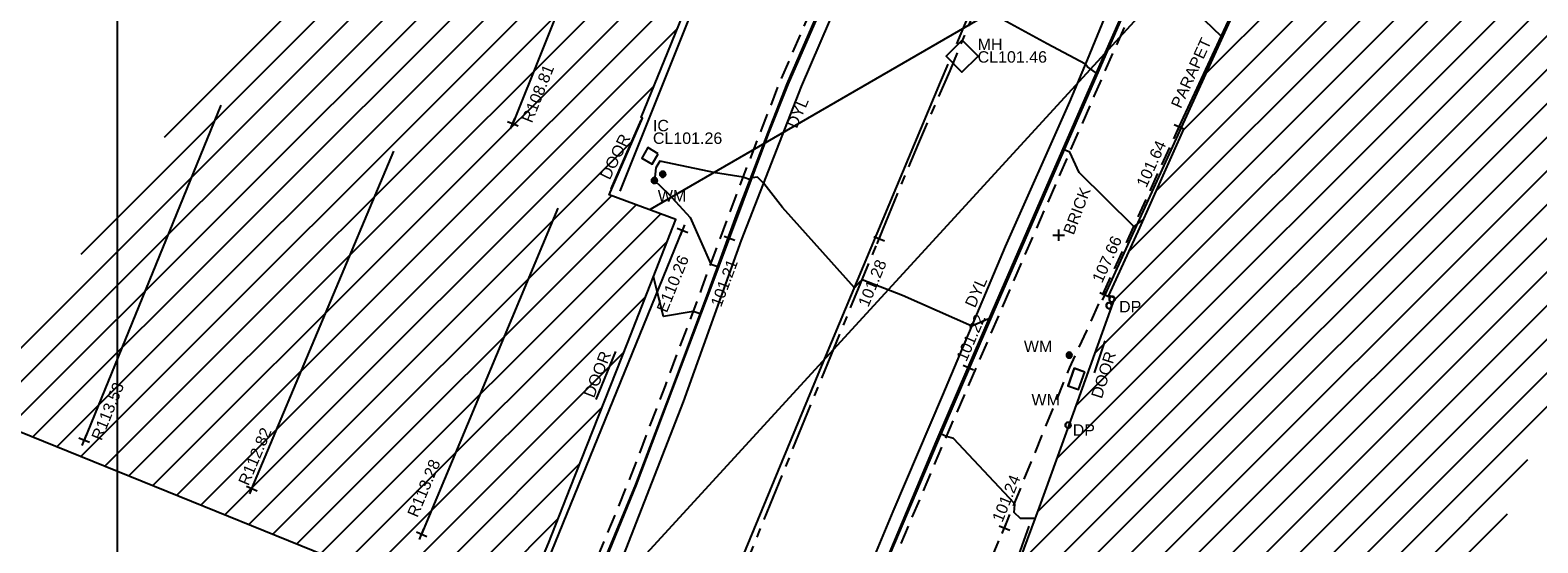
# Model space of a CAD drawing. Extents: x 635157 to 635442, y 694407 to 694910.
# Tile 34 of 103: x 635217 to 635257, y 694567 to 694581. Entities that reach past the tile are written whole.
import ezdxf

# ---------------------------------------------------------------- set-up
doc = ezdxf.new("R2010")
doc.units = 0
doc.header["$MEASUREMENT"] = 0
doc.linetypes.add('CENTER', pattern=[2, 1.25, -0.25, 0.25, -0.25])
doc.linetypes.add('DASHED', pattern=[0.75, 0.5, -0.25])
doc.layers.get('0').update_dxf_attribs({"color": 12, "linetype": 'CONTINUOUS'})
for name, color, linetype in [('BUILDING', 5, 'CONTINUOUS'), ('CHANGE_OF_SURFACE', 7, 'DASHED'), ('CHANGE_OF_SURFACE_LVL', 7, 'CONTINUOUS'), ('CONTOURS_MINOR', 132, 'CONTINUOUS'), ('DOOR', 7, 'CONTINUOUS'), ('DOOR_TXT', 7, 'CONTINUOUS'), ('DOWNPIPE', 151, 'CONTINUOUS'), ('DOWNPIPE_TXT', 151, 'CONTINUOUS'), ('EAVE', 3, 'CONTINUOUS'), ('EAVE_LVL', 3, 'CONTINUOUS'), ('HATCHING', 4, 'CONTINUOUS'), ('INSPECTION_COVER', 12, 'CONTINUOUS'), ('INSPECTION_COVER_RMK', 12, 'CONTINUOUS'), ('KERB_BOTTOM', 172, 'CONTINUOUS'), ('KERB_BOTTOM_LVL', 172, 'CONTINUOUS'), ('KERB_TOP', 2, 'CONTINUOUS'), ('LAYOUTS', 9, 'CONTINUOUS'), ('MANHOLES', 12, 'CONTINUOUS'), ('MANHOLES_RMK', 12, 'CONTINUOUS'), ('MARKINGS_DOUBLE_YELLOW', 9, 'CONTINUOUS'), ('MARKINGS_DOUBLE_YELLOW_TXT', 9, 'CONTINUOUS'), ('MARKINGS_WHITE_LINE', 9, 'CONTINUOUS'), ('OVERHEAD_ELECTRIC', 1, 'OH_ELEC'), ('RIDGE', 6, 'CONTINUOUS'), ('RIDGE_LVL', 6, 'CONTINUOUS'), ('ROAD_CROWNLINE', 212, 'CENTER'), ('ROAD_CROWNLINE_LVL', 212, 'CONTINUOUS'), ('ROOF_PARAPET', 7, 'CONTINUOUS'), ('ROOF_PARAPET_LVL', 7, 'CONTINUOUS'), ('ROOF_PARAPET_TXT', 7, 'CONTINUOUS'), ('TEXT', 7, 'CONTINUOUS'), ('TEXT_TXT', 7, 'CONTINUOUS'), ('WATER_METER', 5, 'CONTINUOUS'), ('WATER_METER_TXT', 5, 'CONTINUOUS')]:
    doc.layers.add(name, color=color, linetype=linetype)
doc.styles.add('Arial', font='arial.ttf')
doc.linetypes.add('OH_ELEC', pattern='A,4,-0.4,["OE",Arial,S=0.36,R=0,X=0,Y=-0.18],-1.2', length=5.6)

# ---------------------------------------------------------------- blocks, each defined once
blk = doc.blocks.new('MH_CIR2')
at = {"color": 0, "linetype": 'ByBlock', "flags": 128}
for points in [[(0.5, 0), (0.475, 0.154), (0.404, 0.293), (0.293, 0.404), (0.154, 0.475), (0, 0.5), (-0.154, 0.475), (-0.293, 0.404), (-0.404, 0.293), (-0.475, 0.154), (-0.5, 0), (-0.475, -0.154), (-0.404, -0.293), (-0.293, -0.404), (-0.154, -0.475), (0, -0.5), (0.154, -0.475), (0.293, -0.404), (0.404, -0.293), (0.475, -0.154)], [(-0.499, -0.033), (0.033, 0.499)], [(-0.496, 0.06), (-0.06, 0.496)], [(-0.488, -0.111), (0.111, 0.488)], [(-0.467, -0.18), (0.18, 0.467)], [(-0.467, 0.179), (-0.179, 0.467)], [(-0.438, -0.241), (0.241, 0.438)], [(-0.403, -0.296), (0.296, 0.403)], [(-0.362, -0.345), (0.345, 0.362)], [(-0.315, -0.388), (0.388, 0.315)], [(-0.263, -0.425), (0.425, 0.263)], [(-0.204, -0.456), (0.456, 0.204)], [(-0.138, -0.48), (0.48, 0.138)], [(-0.064, -0.496), (0.496, 0.064)], [(0.5, 0), (0.475, -0.154)], [(0.022, -0.5), (0.5, -0.022)], [(0.128, -0.483), (0.483, -0.128)], [(0.305, -0.396), (0.396, -0.305)]]:
    blk.add_lwpolyline(points, dxfattribs=at)
blk = doc.blocks.new('MH_SQR1')
at = {"color": 0, "linetype": 'ByBlock', "flags": 128}
for points in [[(-0.5, -0.5), (-0.5, 0.5), (0.5, 0.5), (0.5, -0.5)], [(-0.495, -0.495), (-0.495, 0.495), (0.495, 0.495), (0.495, -0.495)], [(-0.49, -0.49), (-0.49, 0.49), (0.49, 0.49), (0.49, -0.49)], [(-0.5, -0.5), (0.5, -0.5)], [(-0.495, -0.495), (0.495, -0.495)], [(-0.49, -0.49), (0.49, -0.49)]]:
    blk.add_lwpolyline(points, dxfattribs=at)
blk = doc.blocks.new('MH_CIR1')
at = {"color": 0, "linetype": 'ByBlock', "flags": 128}
for points in [[(0.5, 0), (0.475, 0.154), (0.404, 0.293), (0.293, 0.404), (0.154, 0.475), (0, 0.5), (-0.154, 0.475), (-0.293, 0.404), (-0.404, 0.293), (-0.475, 0.154), (-0.5, 0), (-0.475, -0.154), (-0.404, -0.293), (-0.293, -0.404), (-0.154, -0.475), (0, -0.5), (0.154, -0.475), (0.293, -0.404), (0.404, -0.293), (0.475, -0.154)], [(0.49, 0), (0.466, 0.151), (0.396, 0.288), (0.288, 0.396), (0.151, 0.466), (0, 0.49), (-0.151, 0.466), (-0.288, 0.396), (-0.396, 0.288), (-0.466, 0.151), (-0.49, 0), (-0.466, -0.151), (-0.396, -0.288), (-0.288, -0.396), (-0.151, -0.466), (0, -0.49), (0.151, -0.466), (0.288, -0.396), (0.396, -0.288), (0.466, -0.151)], [(0.471, 0), (0.448, 0.145), (0.381, 0.276), (0.276, 0.381), (0.145, 0.448), (0, 0.471), (-0.145, 0.448), (-0.276, 0.381), (-0.381, 0.276), (-0.448, 0.145), (-0.471, 0), (-0.448, -0.145), (-0.381, -0.276), (-0.276, -0.381), (-0.145, -0.448), (0, -0.471), (0.145, -0.448), (0.276, -0.381), (0.381, -0.276), (0.448, -0.145)], [(0.471, 0), (0.448, -0.145)], [(0.49, 0), (0.466, -0.151)], [(0.5, 0), (0.475, -0.154)]]:
    blk.add_lwpolyline(points, dxfattribs=at)
blk = doc.blocks.new('SPOT')
at = {"color": 0, "linetype": 'ByBlock', "flags": 128}
for points in [[(-0.5, 0), (0.5, 0)], [(0, 0.5), (0, -0.5)]]:
    blk.add_lwpolyline(points, dxfattribs=at)

msp = doc.modelspace()

# ---------------------------------------------------------------- hatches: boundary and pattern name
at = {"layer": 'HATCHING'}
h = msp.add_hatch(dxfattribs=at)
h.set_pattern_fill('ANSI31', color=256, scale=5)
h.paths.add_polyline_path([(635260.896, 694581.354), (635271.301, 694591.065), (635302.17, 694594.765), (635349.044, 694556.282), (635353.774, 694561.666), (635353.181, 694562.179), (635353.055, 694562.037), (635351.178, 694563.755), (635351.308, 694563.906), (635351.141, 694564.051), (635351.119, 694564.026), (635350.843, 694564.274), (635350.862, 694564.294), (635350.686, 694564.453), (635350.533, 694564.296), (635349.664, 694565.097), (635349.71, 694565.154), (635347.832, 694566.742), (635347.894, 694566.828), (635347.718, 694566.973), (635347.707, 694566.961), (635346.72, 694567.821), (635346.732, 694567.838), (635346.558, 694567.99), (635346.546, 694567.975), (635345.859, 694568.571), (635345.865, 694568.583), (635345.698, 694568.727), (635345.688, 694568.715), (635344.083, 694570.124), (635344.099, 694570.146), (635343.918, 694570.294), (635343.798, 694570.159), (635343.063, 694570.784), (635343.185, 694570.943), (635342.999, 694571.098), (635342.982, 694571.081), (635342.693, 694571.338), (635342.705, 694571.348), (635342.521, 694571.507), (635342.418, 694571.399), (635341.445, 694572.255), (635341.534, 694572.365), (635341.47, 694572.411), (635341.455, 694572.387), (635340.578, 694573.191), (635339.399, 694574.235), (635338.84, 694574.706), (635338.028, 694573.821), (635337.712, 694574.119), (635337.6, 694574.019), (635335.874, 694575.784), (635335.936, 694575.841), (635335.085, 694576.725), (635334.129, 694577.654), (635333.916, 694577.86), (635333.928, 694577.875), (635333.617, 694578.184), (635333.563, 694578.139), (635332.016, 694579.701), (635330.59, 694581.108), (635329.975, 694581.705), (635329.198, 694582.551), (635328.055, 694583.661), (635326.6, 694585.113), (635325.119, 694586.549), (635322.835, 694588.781), (635321.641, 694589.943), (635321.587, 694589.924), (635320.899, 694590.603), (635320.931, 694590.661), (635320.077, 694591.49), (635318.84, 694592.759), (635317.992, 694591.945), (635315.632, 694594.419), (635315.7, 694594.487), (635315.499, 694594.72), (635315.418, 694594.651), (635314.164, 694595.953), (635313.759, 694596.331), (635313.805, 694596.375), (635313.029, 694597.193), (635313.087, 694597.254), (635312.906, 694597.451), (635312.794, 694597.369), (635312.012, 694598.213), (635311.038, 694599.21), (635309.335, 694600.978), (635307.47, 694602.911), (635304.955, 694605.524), (635303.752, 694606.799), (635302.484, 694605.988), (635300.455, 694604.654), (635298.629, 694603.434), (635298.438, 694603.818), (635298.325, 694603.814), (635298.327, 694603.847), (635298.083, 694603.826), (635298.087, 694603.776), (635296.479, 694603.652), (635293.791, 694603.475), (635293.781, 694603.537), (635293.565, 694603.519), (635293.563, 694603.456), (635293.45, 694603.451), (635293.447, 694603.485), (635293.107, 694603.455), (635292.457, 694603.402), (635292.456, 694603.306), (635290.989, 694603.213), (635289.262, 694603.112), (635287.612, 694602.948), (635287.604, 694603.252), (635287.416, 694603.223), (635287.256, 694603.269), (635281.306, 694602.227), (635281.338, 694602.064), (635280.227, 694601.865), (635280.217, 694601.904), (635279.242, 694601.735), (635279.244, 694601.683), (635278.789, 694601.62), (635278.769, 694601.715), (635278.257, 694601.629), (635278.298, 694601.375), (635277.296, 694601.174), (635277.281, 694601.244), (635274.164, 694600.654), (635274.126, 694600.831), (635273.595, 694600.745), (635273.612, 694600.622), (635272.842, 694600.47), (635272.813, 694600.568), (635272.69, 694600.549), (635272.676, 694600.612), (635272.506, 694600.585), (635272.553, 694600.411), (635271.624, 694600.26), (635271.597, 694600.409), (635271.438, 694600.384), (635271.46, 694600.264), (635269.72, 694599.945), (635269.695, 694600.056), (635269.536, 694600.046), (635269.541, 694600.005), (635269.265, 694599.968), (635269.261, 694599.967), (635269.144, 694599.95), (635269.122, 694599.987), (635268.658, 694599.882), (635267.659, 694599.738), (635266.935, 694599.607), (635266.712, 694599.546), (635265.842, 694599.272), (635265.403, 694599.095), (635264.859, 694598.857), (635264.136, 694598.433), (635263.654, 694598.103), (635262.693, 694597.37), (635261.849, 694596.651), (635259.968, 694594.782), (635259.541, 694594.369), (635258.504, 694593.222), (635256.117, 694590.796), (635253.887, 694588.515), (635252.136, 694586.755), (635250.468, 694585.014), (635250.565, 694584.943), (635249.029, 694581.573), (635248.94, 694581.578), (635248.779, 694581.392), (635247.257, 694578.117), (635247.377, 694578.059), (635246.22, 694575.47), (635245.413, 694573.695), (635245.572, 694573.625), (635244.602, 694570.924), (635243.592, 694568.147), (635242.992, 694566.524), (635240.926, 694560.703), (635239.925, 694557.907), (635245.673, 694555.119), (635244.622, 694553.171), (635249.369, 694550.738)])
h.paths.add_polyline_path([(635270.502, 694638.968), (635270.355, 694639.656), (635270.099, 694640.004), (635269.974, 694639.978), (635269.234, 694643.744), (635269.342, 694643.767), (635269.322, 694643.86), (635269.242, 694644.227), (635269.151, 694644.211), (635268.126, 694649.09), (635268.266, 694649.619), (635268.08, 694650.298), (635262.499, 694648.76), (635259.61, 694648.002), (635225.189, 694638.19), (635237.908, 694599.325), (635242.215, 694595.061), (635244.529, 694597.421), (635244.865, 694597.09), (635248.377, 694600.666), (635250.023, 694602.336), (635250.364, 694602.639), (635250.72, 694602.87), (635250.698, 694602.901), (635252.308, 694603.821), (635255.825, 694605.85), (635255.94, 694605.85), (635256.514, 694606.137), (635259.703, 694607.669), (635261.154, 694608.348), (635261.139, 694608.382), (635261.151, 694608.399), (635261.188, 694608.448), (635260.972, 694608.904), (635261.113, 694608.973), (635261.105, 694608.989), (635261.031, 694609.127), (635260.896, 694609.058), (635260.202, 694610.586), (635260.203, 694610.588), (635259.597, 694612.012), (635259.717, 694612.064), (635259.651, 694612.203), (635259.536, 694612.162), (635258.725, 694613.987), (635258.337, 694613.809), (635257.392, 694616.735), (635256.656, 694618.938), (635255.872, 694621.37), (635255.365, 694622.98), (635255.419, 694622.997), (635255.365, 694623.176), (635255.303, 694623.159), (635255.002, 694624.184), (635254.671, 694625.049), (635254.654, 694625.14), (635253.695, 694628.085), (635253.599, 694628.411), (635253.627, 694628.424), (635253.582, 694628.588), (635253.565, 694628.583), (635253.222, 694629.782), (635252.99, 694630.62), (635252.935, 694630.823), (635252.666, 694631.806), (635252.688, 694631.826), (635252.644, 694631.972), (635252.615, 694631.966), (635252.05, 694634.086), (635255.212, 694634.914), (635261.489, 694636.563), (635266.455, 694637.838)])
h.paths.add_polyline_path([(635338.032, 694573.749), (635339.246, 694572.538), (635339.571, 694572.863), (635338.357, 694574.074)], flags=24)
h.paths.add_polyline_path([(635338.362, 694574.085), (635339.705, 694573.019), (635339.99, 694573.379), (635338.647, 694574.445)], flags=24)
h.paths.add_polyline_path([(635296.307, 694603.056), (635297.717, 694603.14), (635297.689, 694603.605), (635296.279, 694603.521)], flags=24)
h.paths.add_polyline_path([(635346.194, 694563.401), (635347.496, 694562.25), (635347.8, 694562.594), (635346.499, 694563.745)], flags=24)
h.paths.add_polyline_path([(635337.06, 694571.164), (635338.372, 694570.023), (635338.673, 694570.37), (635337.362, 694571.51)], flags=24)
h.paths.add_polyline_path([(635322.848, 694583.779), (635324.088, 694582.561), (635324.41, 694582.889), (635323.171, 694584.107)], flags=24)
h.paths.add_polyline_path([(635313.707, 694592.249), (635314.942, 694591.031), (635315.259, 694591.352), (635314.024, 694592.571)], flags=24)
h.paths.add_polyline_path([(635310.682, 694595.119), (635311.842, 694593.825), (635312.185, 694594.132), (635311.025, 694595.425)], flags=24)
h.paths.add_polyline_path([(635301.949, 694604.142), (635303.164, 694602.9), (635303.493, 694603.222), (635302.277, 694604.463)], flags=24)
h.paths.add_polyline_path([(635288.728, 694599.403), (635290.452, 694599.62), (635290.394, 694600.076), (635288.67, 694599.858)], flags=24)
h.paths.add_polyline_path([(635275.157, 694596.947), (635276.867, 694597.257), (635276.785, 694597.709), (635275.075, 694597.399)], flags=24)
h.paths.add_polyline_path([(635263.764, 694594.411), (635265.448, 694594.838), (635265.335, 694595.284), (635263.651, 694594.857)], flags=24)
h.paths.add_polyline_path([(635253.188, 694583.417), (635254.398, 694584.664), (635254.068, 694584.984), (635252.858, 694583.737)], flags=24)
h.paths.add_polyline_path([(635314.826, 694591.686), (635317.056, 694591.686), (635317.056, 694592.151), (635314.826, 694592.151)], flags=24)
h.paths.add_polyline_path([(635312.651, 694593.851), (635314.881, 694593.851), (635314.881, 694594.316), (635312.651, 694594.316)], flags=24)
h.paths.add_polyline_path([(635313.667, 694592.579), (635315.918, 694592.579), (635315.918, 694593.039), (635313.667, 694593.039)], flags=24)
h.paths.add_polyline_path([(635337.042, 694573.36), (635337.774, 694573.36), (635337.774, 694573.81), (635337.042, 694573.81)], flags=24)
h.paths.add_polyline_path([(635318.31, 694591.806), (635319.042, 694591.806), (635319.042, 694592.256), (635318.31, 694592.256)], flags=24)
h.paths.add_polyline_path([(635309.965, 694598.888), (635310.697, 694598.888), (635310.697, 694599.338), (635309.965, 694599.338)], flags=24)
h.paths.add_polyline_path([(635310.527, 694598.751), (635311.516, 694597.742), (635311.848, 694598.068), (635310.859, 694599.077)], flags=24)
h.paths.add_polyline_path([(635312.237, 694597.067), (635313.167, 694596.003), (635313.517, 694596.31), (635312.588, 694597.373)], flags=24)
h.paths.add_polyline_path([(635322.492, 694587.943), (635323.493, 694586.946), (635323.822, 694587.276), (635322.821, 694588.273)], flags=24)
h.paths.add_polyline_path([(635324.77, 694585.838), (635325.757, 694584.828), (635326.09, 694585.154), (635325.103, 694586.164)], flags=24)
h.paths.add_polyline_path([(635328.178, 694581.946), (635329.177, 694580.947), (635329.506, 694581.276), (635328.507, 694582.275)], flags=24)
h.paths.add_polyline_path([(635335.579, 694575.244), (635336.558, 694574.226), (635336.893, 694574.549), (635335.915, 694575.567)], flags=24)
h.paths.add_polyline_path([(635340.841, 694572.034), (635341.933, 694571.139), (635342.228, 694571.499), (635341.136, 694572.394)], flags=24)
h.paths.add_polyline_path([(635342.411, 694570.715), (635343.434, 694569.74), (635343.755, 694570.077), (635342.733, 694571.052)], flags=24)
h.paths.add_polyline_path([(635349.001, 694564.982), (635350.059, 694564.047), (635350.367, 694564.396), (635349.309, 694565.331)], flags=24)
h.paths.add_polyline_path([(635351.233, 694562.997), (635352.267, 694562.034), (635352.584, 694562.375), (635351.55, 694563.338)], flags=24)
h.paths.add_polyline_path([(635319.575, 694590.969), (635320.591, 694589.988), (635320.914, 694590.323), (635319.898, 694591.304)], flags=24)
h.paths.add_polyline_path([(635276.935, 694600.547), (635278.327, 694600.787), (635278.247, 694601.246), (635276.855, 694601.006)], flags=24)
h.paths.add_polyline_path([(635271.242, 694599.626), (635272.638, 694599.84), (635272.567, 694600.3), (635271.171, 694600.086)], flags=24)
h.paths.add_polyline_path([(635293.625, 694602.811), (635295.035, 694602.888), (635295.01, 694603.353), (635293.599, 694603.276)], flags=24)
h.paths.add_polyline_path([(635298.296, 694602.545), (635300.059, 694602.545), (635300.059, 694603.011), (635298.296, 694603.011)], flags=24)
h.paths.add_polyline_path([(635298.298, 694602.883), (635299.03, 694602.883), (635299.03, 694603.333), (635298.298, 694603.333)], flags=24)
h.paths.add_polyline_path([(635301.729, 694604.552), (635302.841, 694605.423), (635302.554, 694605.789), (635301.442, 694604.918)], flags=24)
h.paths.add_polyline_path([(635287.138, 694602.382), (635287.87, 694602.382), (635287.87, 694602.832), (635287.138, 694602.832)], flags=24)
h.paths.add_polyline_path([(635289.373, 694602.436), (635291.322, 694602.436), (635291.322, 694602.901), (635289.373, 694602.901)], flags=24)
h.paths.add_polyline_path([(635266.739, 694599.026), (635267.973, 694599.224), (635267.899, 694599.683), (635266.665, 694599.485)], flags=24)
h.paths.add_polyline_path([(635267.196, 694597.975), (635268.577, 694598.272), (635268.479, 694598.727), (635267.098, 694598.43)], flags=24)
h.paths.add_polyline_path([(635261.894, 694596.529), (635264.123, 694596.529), (635264.123, 694596.995), (635261.894, 694596.995)], flags=24)
h.paths.add_polyline_path([(635260.136, 694594.825), (635262.365, 694594.825), (635262.365, 694595.291), (635260.136, 694595.291)], flags=24)
h.paths.add_polyline_path([(635260.961, 694595.684), (635263.212, 694595.684), (635263.212, 694596.144), (635260.961, 694596.144)], flags=24)
h.paths.add_polyline_path([(635245.605, 694573.179), (635246.337, 694573.179), (635246.337, 694573.629), (635245.605, 694573.629)], flags=24)
h.paths.add_polyline_path([(635244.39, 694569.945), (635245.122, 694569.945), (635245.122, 694570.395), (635244.39, 694570.395)], flags=24)
h.paths.add_polyline_path([(635249.677, 694581.168), (635250.217, 694582.473), (635249.787, 694582.651), (635249.247, 694581.346)], flags=24)
h.paths.add_polyline_path([(635251.026, 694584.944), (635251.758, 694584.944), (635251.758, 694585.394), (635251.026, 694585.394)], flags=24)
h.paths.add_polyline_path([(635252.644, 694586.001), (635253.645, 694586.997), (635253.317, 694587.327), (635252.315, 694586.331)], flags=24)
h.paths.add_polyline_path([(635259.035, 694592.847), (635260, 694593.878), (635259.66, 694594.197), (635258.695, 694593.165)], flags=24)
h.paths.add_polyline_path([(635245.28, 694570.874), (635245.706, 694572.221), (635245.262, 694572.361), (635244.836, 694571.014)], flags=24)
h.paths.add_polyline_path([(635242.623, 694563.839), (635243.086, 694565.174), (635242.646, 694565.327), (635242.183, 694563.992)], flags=24)
h.paths.add_polyline_path([(635266.435, 694637.96), (635267.836, 694638.269), (635267.737, 694638.718), (635266.336, 694638.408)], flags=24)
h.paths.add_polyline_path([(635258.708, 694636.072), (635260.764, 694636.526), (635260.667, 694636.965), (635258.61, 694636.511)], flags=24)
h.paths.add_polyline_path([(635252.819, 694634.329), (635254.22, 694634.638), (635254.121, 694635.087), (635252.72, 694634.778)], flags=24)
h.paths.add_polyline_path([(635269.538, 694643.977), (635269.962, 694641.914), (635270.403, 694642.005), (635269.978, 694644.068)], flags=25)
h.paths.add_polyline_path([(635270.291, 694640.94), (635270.58, 694639.534), (635271.031, 694639.627), (635270.742, 694641.033)], flags=9)
h.paths.add_polyline_path([(635257.245, 694610.068), (635257.909, 694608.462), (635258.334, 694608.638), (635257.67, 694610.244)], flags=24)
h.paths.add_polyline_path([(635252.33, 694633.92), (635252.812, 694632.274), (635253.253, 694632.404), (635252.771, 694634.049)], flags=25)
h.paths.add_polyline_path([(635260.376, 694610.927), (635261.081, 694609.364), (635261.5, 694609.553), (635260.795, 694611.116)], flags=25)
h.paths.add_polyline_path([(635245.409, 694596.693), (635246.61, 694597.918), (635246.282, 694598.24), (635245.081, 694597.015)], flags=25)
h.paths.add_polyline_path([(635254.342, 694604.103), (635255.841, 694604.935), (635255.618, 694605.337), (635254.119, 694604.504)], flags=25)
h.paths.add_polyline_path([(635243.062, 694594.212), (635244.256, 694595.443), (635243.926, 694595.763), (635242.732, 694594.533)], flags=25)
h.paths.add_polyline_path([(635240.944, 694596.988), (635242.153, 694598.236), (635241.823, 694598.556), (635240.614, 694597.308)], flags=24)
h.paths.add_polyline_path([(635248.926, 694605.338), (635250.44, 694606.192), (635250.214, 694606.592), (635248.7, 694605.738)], flags=24)
h.paths.add_polyline_path([(635254.026, 694614.719), (635254.535, 694613.058), (635254.975, 694613.193), (635254.465, 694614.854)], flags=24)
h.paths.add_polyline_path([(635250.542, 694625.567), (635251.051, 694623.906), (635251.49, 694624.04), (635250.981, 694625.702)], flags=24)
h.paths.add_polyline_path([(635250.049, 694629.572), (635250.534, 694627.903), (635250.976, 694628.032), (635250.49, 694629.7)], flags=24)
h.paths.add_polyline_path([(635247.541, 694637.653), (635248.026, 694635.984), (635248.467, 694636.113), (635247.982, 694637.781)], flags=24)
h.paths.add_polyline_path([(635260.999, 694607.247), (635261.863, 694608.392), (635261.496, 694608.669), (635260.632, 694607.524)], flags=25)
h.paths.add_polyline_path([(635251.37, 694633.841), (635251.768, 694632.486), (635252.215, 694632.617), (635251.817, 694633.973)], flags=24)
h.paths.add_polyline_path([(635252.184, 694630.91), (635252.612, 694629.564), (635253.055, 694629.705), (635252.628, 694631.051)], flags=24)
h.paths.add_polyline_path([(635253.951, 694625.37), (635254.39, 694624.028), (635254.832, 694624.172), (635254.394, 694625.515)], flags=24)
h.paths.add_polyline_path([(635256.233, 694618.497), (635256.652, 694617.148), (635257.097, 694617.286), (635256.678, 694618.635)], flags=24)
h.paths.add_polyline_path([(635255.481, 694620.937), (635255.908, 694619.591), (635256.352, 694619.732), (635255.925, 694621.078)], flags=24)
h.paths.add_polyline_path([(635257.286, 694615.379), (635257.707, 694614.03), (635258.151, 694614.169), (635257.731, 694615.518)], flags=24)
h.paths.add_polyline_path([(635258.306, 694613.401), (635258.868, 694612.105), (635259.296, 694612.291), (635258.733, 694613.586)], flags=24)
h.paths.add_polyline_path([(635259.07, 694611.75), (635259.622, 694610.449), (635260.051, 694610.631), (635259.498, 694611.932)], flags=24)
h.paths.add_polyline_path([(635255.141, 694605.853), (635255.873, 694605.853), (635255.873, 694606.303), (635255.141, 694606.303)], flags=24)
h.paths.add_polyline_path([(635251.711, 694603.1), (635252.606, 694603.1), (635252.606, 694603.55), (635251.711, 694603.55)], flags=25)
h.paths.add_polyline_path([(635248.579, 694600.986), (635249.519, 694602.04), (635249.172, 694602.35), (635248.231, 694601.296)], flags=24)
h.paths.add_polyline_path([(635250.507, 694603.219), (635251.747, 694603.895), (635251.524, 694604.304), (635250.284, 694603.628)], flags=24)
h.paths.add_polyline_path([(635248.752, 694599.469), (635250.268, 694601.005), (635249.936, 694601.332), (635248.421, 694599.796)], flags=25)
h.paths.add_polyline_path([(635248.891, 694600.248), (635249.899, 694601.27), (635249.572, 694601.592), (635248.564, 694600.571)], flags=25)
h = msp.add_hatch(dxfattribs=at)
h.set_pattern_fill('ANSI31', color=256, scale=5)
h.paths.add_polyline_path([(635237.072, 694591.975), (635237.203, 694591.911), (635237.264, 694592.076), (635236.979, 694592.232), (635236.976, 694592.233), (635236.823, 694592.304), (635236.001, 694592.794), (635235.05, 694593.338), (635233.369, 694594.316), (635232.666, 694594.725), (635215.541, 694570.664), (635229.724, 694564.916), (635229.876, 694565.186), (635230.73, 694567.216), (635231.289, 694568.649), (635232.793, 694572.445), (635234.061, 694575.693), (635232.313, 694576.338), (635233.191, 694578.35), (635233.156, 694578.365), (635233.85, 694580.075), (635234.982, 694582.853), (635235.063, 694583.054), (635235.842, 694584.955), (635236.825, 694587.48), (635237.092, 694588.176), (635237.327, 694588.566), (635236.872, 694588.899), (635236.161, 694589.821)])
h.paths.add_polyline_path([(635235.314, 694589.952), (635236.144, 694591.888), (635235.731, 694592.065), (635234.901, 694590.13)], flags=24)
h.paths.add_polyline_path([(635235.83, 694590.196), (635236.395, 694591.515), (635235.973, 694591.696), (635235.407, 694590.377)], flags=24)
h.paths.add_polyline_path([(635222.904, 694568.588), (635223.578, 694570.19), (635223.155, 694570.368), (635222.481, 694568.766)], flags=24)
h.paths.add_polyline_path([(635219.054, 694569.77), (635219.71, 694571.379), (635219.285, 694571.553), (635218.629, 694569.943)], flags=24)
h.paths.add_polyline_path([(635227.334, 694567.755), (635228.004, 694569.358), (635227.58, 694569.536), (635226.91, 694567.932)], flags=24)
h.paths.add_polyline_path([(635230.336, 694578.1), (635230.983, 694579.713), (635230.556, 694579.884), (635229.91, 694578.271)], flags=24)
h.paths.add_polyline_path([(635233.836, 694587.201), (635234.483, 694588.814), (635234.056, 694588.985), (635233.41, 694587.372)], flags=24)
h.paths.add_polyline_path([(635231.964, 694570.889), (635232.473, 694572.207), (635232.039, 694572.375), (635231.53, 694571.057)], flags=24)
h.paths.add_polyline_path([(635232.368, 694576.601), (635232.989, 694577.87), (635232.571, 694578.075), (635231.95, 694576.806)], flags=24)
h.paths.add_polyline_path([(635234.841, 694582.881), (635235.359, 694584.195), (635234.925, 694584.365), (635234.407, 694583.051)], flags=24)
h.paths.add_polyline_path([(635236.21, 694590.164), (635236.738, 694591.475), (635236.306, 694591.649), (635235.778, 694590.338)], flags=24)

# ---------------------------------------------------------------- linework, layer by layer
at = {"layer": 'BUILDING', "flags": 128}
for points in [[(635242.992, 694566.524), (635243.592, 694568.147), (635244.602, 694570.924), (635245.572, 694573.625), (635245.413, 694573.695), (635246.22, 694575.47), (635247.377, 694578.059), (635247.257, 694578.117), (635248.779, 694581.392), (635248.94, 694581.578), (635249.029, 694581.573), (635250.565, 694584.943), (635250.468, 694585.014), (635252.136, 694586.755), (635253.887, 694588.515), (635256.117, 694590.796), (635258.504, 694593.222)], [(635215.541, 694570.664), (635229.724, 694564.916), (635229.876, 694565.186), (635230.73, 694567.216), (635231.289, 694568.649), (635232.793, 694572.445), (635234.061, 694575.693), (635232.313, 694576.338), (635233.191, 694578.35), (635233.156, 694578.365), (635233.85, 694580.075), (635234.982, 694582.853)]]:
    msp.add_lwpolyline(points, dxfattribs=at)
at = {"layer": 'CHANGE_OF_SURFACE', "flags": 128}
for points in [[(635231.121, 694564.711), (635231.484, 694565.547), (635232.83, 694568.816), (635233.79, 694571.332), (635234.753, 694573.905), (635235.476, 694575.871), (635235.881, 694576.941), (635236.305, 694578.039), (635236.801, 694579.318), (635237.777, 694581.562), (635238.733, 694583.627), (635239.97, 694586.116), (635240.641, 694587.409), (635240.987, 694588.048), (635241.386, 694588.724), (635241.975, 694589.639), (635242.638, 694590.562), (635243.241, 694591.363), (635244.146, 694592.481), (635244.471, 694592.875), (635245.111, 694593.605), (635246.038, 694594.585), (635246.757, 694595.35), (635247.453, 694596.018), (635248.047, 694596.601), (635248.699, 694597.17), (635249.215, 694597.649), (635249.737, 694598.119), (635250.16, 694598.433), (635250.931, 694599.038), (635251.735, 694599.628), (635253.995, 694601.231), (635256.289, 694602.99), (635257.802, 694604.15), (635259.489, 694605.533), (635261.014, 694606.767), (635261.671, 694607.387), (635262.495, 694608.102), (635262.646, 694608.286), (635263.021, 694608.945), (635263.423, 694609.705), (635263.69, 694610.223)], [(635223.099, 694524.408), (635222.475, 694524.887), (635222.274, 694525.088), (635222.086, 694525.31), (635221.87, 694525.688), (635221.779, 694525.935), (635221.736, 694526.13), (635221.716, 694526.35), (635221.736, 694526.619), (635221.777, 694526.841), (635221.895, 694527.227), (635222.122, 694527.749), (635223.343, 694530.402), (635224.179, 694532.25), (635225.232, 694534.446), (635226.362, 694536.895), (635226.635, 694537.438), (635226.761, 694537.724), (635227.246, 694538.686), (635227.44, 694539.186), (635228.775, 694542.13), (635231.565, 694548.014), (635232.047, 694549.031), (635232.648, 694550.38), (635232.913, 694550.964), (635233.46, 694552.117), (635234.686, 694554.724), (635234.784, 694555.001), (635235.042, 694555.668), (635235.381, 694556.446), (635236.552, 694559.138), (635237.071, 694560.328), (635237.909, 694562.373), (635238.833, 694564.489), (635239.605, 694566.338), (635241.063, 694569.782), (635242.542, 694573.205), (635244.035, 694576.645), (635245.03, 694578.926), (635246.069, 694581.291), (635246.986, 694582.889), (635248.279, 694584.843), (635249.226, 694586.076), (635250.425, 694587.55), (635254.239, 694591.549), (635256.942, 694594.261), (635259.135, 694596.383), (635260.853, 694597.886), (635261.251, 694598.199), (635264.643, 694600.793)], [(635236.722, 694553.703), (635238.69, 694558.186), (635240.276, 694561.914), (635242.673, 694567.597), (635244.389, 694571.808), (635244.835, 694572.774), (635245.266, 694573.742), (635246.058, 694575.488), (635247.257, 694578.117)]]:
    msp.add_lwpolyline(points, dxfattribs=at)
at = {"layer": 'CONTOURS_MINOR', "flags": 128}
for points in [[(635246.324, 694575.702), (635246.066, 694575.506), (635244.634, 694576.918), (635244.389, 694577.455), (635244.244, 694577.518), (635244.861, 694579), (635245.084, 694579.528), (635244.852, 694579.697), (635244.802, 694579.76), (635243.791, 694580.3), (635241.973, 694581.29), (635241.9, 694581.271), (635241.803, 694581.197), (635241.225, 694581.83), (635239.519, 694583.941), (635239.429, 694584.047), (635239.231, 694584.148), (635238.906, 694583.501), (635237.956, 694581.482), (635237.788, 694581.105), (635237.612, 694581.183), (635236.615, 694581.18), (635235.332, 694581.281), (635234.444, 694581.532)], [(635248.36, 694580.49), (635247.473, 694581.343)], [(635243.481, 694567.848), (635243.096, 694567.85), (635242.929, 694568.011), (635242.95, 694568.217), (635242.936, 694568.243), (635241.339, 694569.95), (635241.158, 694570.001), (635241.013, 694570.063), (635242.268, 694573.06), (635242.243, 694573.078), (635241.824, 694572.892), (635239.999, 694573.696), (635238.944, 694574.106), (635238.877, 694574.043), (635238.746, 694573.897), (635236.86, 694576.003), (635236.364, 694576.638), (635236.205, 694576.804), (635236.061, 694576.78), (635235.996, 694576.69), (635236.006, 694576.731), (635235.827, 694576.799), (635235.103, 694576.917), (635233.642, 694577.22), (635233.539, 694577.045), (635233.5, 694576.716), (635233.864, 694576.37), (635234.439, 694575.741), (635234.979, 694574.521), (635235.159, 694574.454), (635235.077, 694574.203), (635234.699, 694573.214), (635234.52, 694573.281), (635233.737, 694573.148), (635233.474, 694574.19)]]:
    msp.add_lwpolyline(points, dxfattribs=at)
at = {"layer": 'DOOR', "flags": 128}
for points in [[(635232.369, 694576.49), (635233.151, 694578.293)], [(635231.97, 694570.97), (635232.485, 694572.232)], [(635245.31, 694572.512), (635245.024, 694571.669)]]:
    msp.add_lwpolyline(points, dxfattribs=at)
at = {"layer": 'EAVE', "flags": 128}
for points in [[(635232.6, 694576.431), (635237.475, 694588.63)], [(635230.202, 694565.488), (635234.239, 694575.409)], [(635239.843, 694557.877), (635243.32, 694567.649)]]:
    msp.add_lwpolyline(points, dxfattribs=at)
at = {"layer": 'INSPECTION_COVER', "flags": 128}
msp.add_lwpolyline([(635233.6, 694577.414), (635233.326, 694577.574), (635233.166, 694577.3), (635233.44, 694577.14)], close=True, dxfattribs=at)
at = {"layer": 'KERB_BOTTOM', "flags": 128}
for points in [[(635239.391, 694566.291), (635240.884, 694569.858), (635241.728, 694571.811), (635242.364, 694573.282), (635243.857, 694576.722), (635244.852, 694579.004), (635245.725, 694580.978), (635245.901, 694581.374), (635246.83, 694582.977), (635248.09, 694584.899), (635249.036, 694586.179), (635250.279, 694587.679), (635251.577, 694589.033), (635253.869, 694591.421), (635256.805, 694594.399)], [(635231.862, 694565.875), (635233.021, 694568.711), (635233.984, 694571.257), (635234.955, 694573.823), (635235.47, 694575.2), (635236.492, 694577.934), (635237.006, 694579.23), (635237.982, 694581.478)]]:
    msp.add_lwpolyline(points, dxfattribs=at)
at = {"layer": 'KERB_TOP', "flags": 128}
for points in [[(635239.46, 694566.399), (635240.918, 694569.844), (635242.398, 694573.268), (635243.891, 694576.707), (635244.886, 694578.989), (635245.928, 694581.362), (635246.852, 694582.972), (635248.151, 694584.934), (635249.102, 694586.174), (635250.306, 694587.655), (635254.126, 694591.659), (635256.831, 694594.373)], [(635231.661, 694565.472), (635233.009, 694568.745), (635233.97, 694571.264), (635234.933, 694573.838), (635235.656, 694575.804), (635236.06, 694576.872), (635236.484, 694577.97), (635236.979, 694579.245), (635237.952, 694581.483)]]:
    msp.add_lwpolyline(points, dxfattribs=at)
at = {"layer": 'LAYOUTS', "linetype": 'ByBlock'}
msp.add_lwpolyline([(635219.422, 694564.959), (635379.622, 694564.959), (635379.622, 694659.559), (635219.422, 694659.559)], close=True, dxfattribs=at)
at = {"layer": 'MANHOLES', "flags": 128}
msp.add_lwpolyline([(635241.565, 694580.39), (635241.145, 694579.973), (635241.562, 694579.553), (635241.982, 694579.97)], close=True, dxfattribs=at)
at = {"layer": 'MARKINGS_DOUBLE_YELLOW', "flags": 128}
for points in [[(635231.906, 694564.974), (635232.759, 694567.051), (635234.261, 694570.911), (635235.784, 694575.149), (635237.354, 694579.179), (635238.332, 694581.455), (635238.904, 694582.718), (635239.737, 694584.375), (635240.842, 694586.669), (635241.597, 694588.08), (635242.84, 694589.897), (635244.033, 694591.539), (635245.077, 694592.718)], [(635234.21, 694555.081), (635235.783, 694558.671), (635237.134, 694561.943), (635238.578, 694565.205), (635239.754, 694568.036), (635241.06, 694571.081), (635242.705, 694574.98), (635244.389, 694578.772), (635244.852, 694579.879), (635245.436, 694581.299), (635246.367, 694582.924)]]:
    msp.add_lwpolyline(points, dxfattribs=at)
at = {"layer": 'MARKINGS_WHITE_LINE', "flags": 128}
for points in [[(635241.424, 694580.296), (635241.952, 694581.551), (635242.514, 694582.682), (635243.111, 694583.796), (635243.741, 694584.891), (635244.404, 694585.966), (635245.1, 694587.021), (635245.946, 694588.179), (635246.823, 694589.313), (635247.73, 694590.424), (635248.666, 694591.51), (635249.631, 694592.571), (635250.55, 694593.51), (635251.486, 694594.431), (635252.439, 694595.334), (635253.409, 694596.219), (635254.396, 694597.086), (635255.417, 694597.871), (635256.434, 694598.661), (635257.448, 694599.456)], [(635217.311, 694528.659), (635222.333, 694538.561), (635227.614, 694549.044), (635230.962, 694556.085), (635234.291, 694563.154), (635237.84, 694571.73), (635240.999, 694579.287), (635241.199, 694579.762)]]:
    msp.add_lwpolyline(points, dxfattribs=at)
at = {"layer": 'OVERHEAD_ELECTRIC', "flags": 128}
msp.add_lwpolyline([(635233.399, 694575.959), (635250.783, 694586.028), (635219.059, 694551.4), (635233.984, 694553.392), (635236.406, 694553.043)], dxfattribs=at)
at = {"layer": 'RIDGE', "flags": 128}
for points in [[(635234.335, 694589.551), (635229.786, 694578.203)], [(635222.134, 694578.689), (635218.555, 694569.907)], [(635222.95, 694568.637), (635226.671, 694577.48)], [(635230.965, 694575.983), (635227.398, 694567.438)]]:
    msp.add_lwpolyline(points, dxfattribs=at)
at = {"layer": 'ROAD_CROWNLINE', "flags": 128}
msp.add_lwpolyline([(635208.377, 694510.287), (635209.251, 694512.043), (635212.776, 694519.122), (635213.725, 694520.987), (635217.286, 694527.988), (635218.211, 694529.923), (635220.702, 694535.13), (635222.605, 694538.906), (635223.296, 694540.277), (635225.702, 694544.963), (635227.106, 694547.835), (635227.507, 694548.654), (635230.605, 694555.004), (635231.452, 694556.841), (635233.354, 694560.963), (635234.864, 694564.144), (635235.603, 694565.937), (635236.246, 694567.497), (635238.36, 694572.691), (635239.392, 694575.191), (635240.419, 694577.678), (635241.252, 694579.588), (635241.862, 694581.066), (635242.659, 694582.679), (635243.213, 694583.841), (635243.495, 694584.302), (635244.49, 694585.923), (635245.884, 694587.916), (635247.239, 694589.688), (635249.082, 694591.752), (635249.547, 694592.232), (635250.808, 694593.534), (635252.661, 694595.279), (635254.134, 694596.652), (635256.582, 694598.607), (635256.975, 694598.908), (635257.609, 694599.394), (635259.676, 694600.972), (635262.32, 694603.053), (635263.44, 694604.076), (635264.701, 694605.245), (635265.511, 694605.995), (635267.441, 694608.144), (635269.459, 694611.066), (635270.213, 694613.404), (635271.44, 694617.213), (635273.19, 694622.95), (635274.102, 694625.938), (635275.891, 694632.577), (635276.999, 694636.688), (635277.708, 694640.634), (635277.757, 694642.366), (635277.828, 694644.894), (635277.33, 694648.84), (635276.759, 694652.287), (635276.118, 694654.537), (635275.058, 694657.126), (635273.509, 694661.281), (635272.86, 694662.552), (635270.656, 694666.871), (635268.228, 694671.413), (635267.526, 694672.727), (635264.492, 694678.474), (635263.501, 694680.225), (635262.453, 694682.075), (635260.815, 694685.072), (635258.681, 694688.986), (635257.457, 694691.232), (635255.686, 694694.709), (635254.754, 694696.556), (635254.043, 694697.845), (635253.774, 694698.332), (635250.553, 694704.954), (635249.649, 694706.827), (635248.888, 694708.404), (635247.754, 694710.647), (635246.43, 694713.507), (635245.407, 694715.88), (635244.851, 694717.169), (635242.923, 694721.975), (635241.656, 694725.149), (635240.807, 694727.274), (635239.14, 694731.557), (635238.05, 694734.476), (635237.379, 694736.272), (635235.332, 694741.579), (635234.481, 694743.817), (635233.266, 694747.012), (635231.477, 694751.737), (635231.031, 694753.2), (635230.2, 694755.929), (635229.491, 694758.667), (635229.173, 694760.951), (635228.939, 694762.95), (635228.835, 694763.843), (635228.641, 694766.549), (635228.707, 694768.9), (635229.102, 694772.917), (635229.123, 694773.127), (635230.092, 694782.829), (635230.095, 694782.868), (635230.842, 694791.426), (635230.973, 694792.829), (635231.52, 694798.674), (635231.927, 694802.783), (635232.274, 694806.294), (635232.879, 694812.738), (635233.034, 694814.384), (635233.404, 694819.306), (635233.676, 694822.706), (635234.4, 694831.767), (635234.49, 694832.672), (635235.482, 694842.623), (635235.67, 694844.508), (635236.722, 694852.545), (635237.254, 694856.606), (635238.343, 694862.409), (635238.76, 694864.632), (635240.012, 694872.268), (635240.139, 694873.039), (635241.254, 694882.19), (635241.4, 694883.387), (635242.644, 694892.093)], dxfattribs=at)
at = {"layer": 'ROOF_PARAPET', "flags": 128}
msp.add_lwpolyline([(635250.541, 694585.198), (635245.31, 694573.715)], dxfattribs=at)

# ---------------------------------------------------------------- block references
at = {"layer": 'CHANGE_OF_SURFACE_LVL', "xscale": 0.3, "yscale": 0.3, "zscale": 0.3}
for p, rotation in [((635247.257, 694578.117), 65.483841), ((635242.673, 694567.597), 67.828903)]:
    msp.add_blockref('SPOT', p, dxfattribs=dict(at, rotation=rotation))
at = {"layer": 'DOWNPIPE', "xscale": 0.15, "yscale": 0.15, "zscale": 0.15}
for p in [(635245.414, 694573.431), (635245.494, 694573.598), (635244.342, 694570.296)]:
    msp.add_blockref('MH_CIR1', p, dxfattribs=at)
at = {"layer": 'EAVE_LVL', "xscale": 0.2999999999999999, "yscale": 0.2999999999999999, "zscale": 0.2999999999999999, "rotation": 67.857872}
msp.add_blockref('SPOT', (635234.239, 694575.409), dxfattribs=at)
at = {"layer": 'KERB_BOTTOM_LVL'}
for p, xscale, yscale, zscale, rotation in [((635235.47, 694575.2), 0.3, 0.3, 0.3, 69.50048800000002), ((635241.728, 694571.811), 0.2999999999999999, 0.2999999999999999, 0.2999999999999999, 66.623924)]:
    msp.add_blockref('SPOT', p, dxfattribs=dict(at, xscale=xscale, yscale=yscale, zscale=zscale, rotation=rotation))
at = {"layer": 'RIDGE_LVL'}
for p, xscale, yscale, zscale, rotation in [((635229.786, 694578.203), 0.2999999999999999, 0.2999999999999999, 0.2999999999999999, 68.155945), ((635218.555, 694569.907), 0.3, 0.3, 0.3, 67.82723199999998), ((635222.95, 694568.637), 0.3, 0.3, 0.3, 67.179382), ((635227.398, 694567.438), 0.2999999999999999, 0.2999999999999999, 0.2999999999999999, 67.342529)]:
    msp.add_blockref('SPOT', p, dxfattribs=dict(at, xscale=xscale, yscale=yscale, zscale=zscale, rotation=rotation))
at = {"layer": 'ROAD_CROWNLINE_LVL', "xscale": 0.3, "yscale": 0.3, "zscale": 0.3, "rotation": 67.565567}
msp.add_blockref('SPOT', (635239.392, 694575.191), dxfattribs=at)
at = {"layer": 'ROOF_PARAPET_LVL', "xscale": 0.3, "yscale": 0.3, "zscale": 0.3, "rotation": 65.508698}
msp.add_blockref('SPOT', (635245.31, 694573.715), dxfattribs=at)
at = {"layer": 'TEXT', "xscale": 0.3, "yscale": 0.3, "zscale": 0.3}
msp.add_blockref('SPOT', (635244.095, 694575.281), dxfattribs=at)
at = {"layer": 'WATER_METER', "xscale": 0.15, "yscale": 0.15, "zscale": 0.15}
for p in [(635233.499, 694576.715), (635233.717, 694576.875), (635244.374, 694572.135)]:
    msp.add_blockref('MH_CIR2', p, dxfattribs=at)
at = {"layer": 'WATER_METER', "xscale": 0.298214, "yscale": -0.499958, "rotation": 340.369298}
msp.add_blockref('MH_SQR1', (635244.562, 694571.514), dxfattribs=at)

# ---------------------------------------------------------------- texts
at = {"layer": 'CHANGE_OF_SURFACE_LVL', "style": 'Arial'}
for s, rotation, p in [('101.64', 65.4838, (635246.394, 694576.504)), ('101.24', 67.8289, (635242.618, 694567.727))]:
    msp.add_text(s, height=0.3, rotation=rotation, dxfattribs=at).set_placement(p)
at = {"layer": 'DOOR_TXT', "style": 'Arial'}
for rotation, p in [(63.9273, (635232.328, 694576.707)), (68.8698, (635231.915, 694570.991)), (72.4543, (635245.225, 694570.973))]:
    msp.add_text('DOOR', height=0.3, rotation=rotation, dxfattribs=at).set_placement(p)
at = {"layer": 'DOWNPIPE_TXT', "style": 'Arial'}
for p in [(635245.68, 694573.254), (635244.465, 694570.02)]:
    msp.add_text('DP', height=0.3, dxfattribs=at).set_placement(p)
at = {"layer": 'EAVE_LVL', "style": 'Arial'}
msp.add_text('E110.26', height=0.3, rotation=67.8579, dxfattribs=at).set_placement((635233.824, 694573.226))
at = {"layer": 'INSPECTION_COVER_RMK', "style": 'Arial'}
for s, p in [('IC', (635233.461, 694578.002)), ('CL101.26', (635233.461, 694577.672))]:
    msp.add_text(s, height=0.3, dxfattribs=at).set_placement(p)
at = {"layer": 'KERB_BOTTOM_LVL', "style": 'Arial'}
for s, rotation, p in [('101.21', 69.5005, (635235.246, 694573.373)), ('101.22', 66.6239, (635241.676, 694571.943))]:
    msp.add_text(s, height=0.3, rotation=rotation, dxfattribs=at).set_placement(p)
at = {"layer": 'MANHOLES_RMK', "style": 'Arial'}
for s, p in [('MH', (635241.972, 694580.132)), ('CL101.46', (635241.972, 694579.802))]:
    msp.add_text(s, height=0.3, dxfattribs=at).set_placement(p)
at = {"layer": 'MARKINGS_DOUBLE_YELLOW_TXT', "style": 'Arial'}
for rotation, p in [(66.7467, (635237.231, 694578.058)), (66.0543, (635241.902, 694573.352))]:
    msp.add_text('DYL', height=0.3, rotation=rotation, dxfattribs=at).set_placement(p)
at = {"layer": 'RIDGE_LVL', "style": 'Arial'}
for s, rotation, p in [('R108.81', 68.1559, (635230.289, 694578.202)), ('R113.53', 67.8272, (635219.008, 694569.872)), ('R112.82', 67.1794, (635222.859, 694568.69)), ('R113.28', 67.3425, (635227.288, 694567.857))]:
    msp.add_text(s, height=0.3, rotation=rotation, dxfattribs=at).set_placement(p)
at = {"layer": 'ROAD_CROWNLINE_LVL', "style": 'Arial'}
msp.add_text('101.28', height=0.3, rotation=67.5656, dxfattribs=at).set_placement((635239.106, 694573.373))
at = {"layer": 'ROOF_PARAPET_LVL', "style": 'Arial'}
msp.add_text('107.66', height=0.3, rotation=65.5087, dxfattribs=at).set_placement((635245.233, 694574.003))
at = {"layer": 'ROOF_PARAPET_TXT', "style": 'Arial'}
msp.add_text('PARAPET', height=0.3, rotation=65.5087, dxfattribs=at).set_placement((635247.299, 694578.579))
at = {"layer": 'TEXT_TXT', "style": 'Arial'}
msp.add_text('BRICK', height=0.3, rotation=69.25, dxfattribs=at).set_placement((635244.487, 694575.266))
at = {"layer": 'WATER_METER_TXT', "style": 'Arial'}
for p in [(635233.589, 694576.159), (635243.184, 694572.215), (635243.383, 694570.816)]:
    msp.add_text('WM', height=0.3, dxfattribs=at).set_placement(p)

doc.saveas('drawing.dxf')
